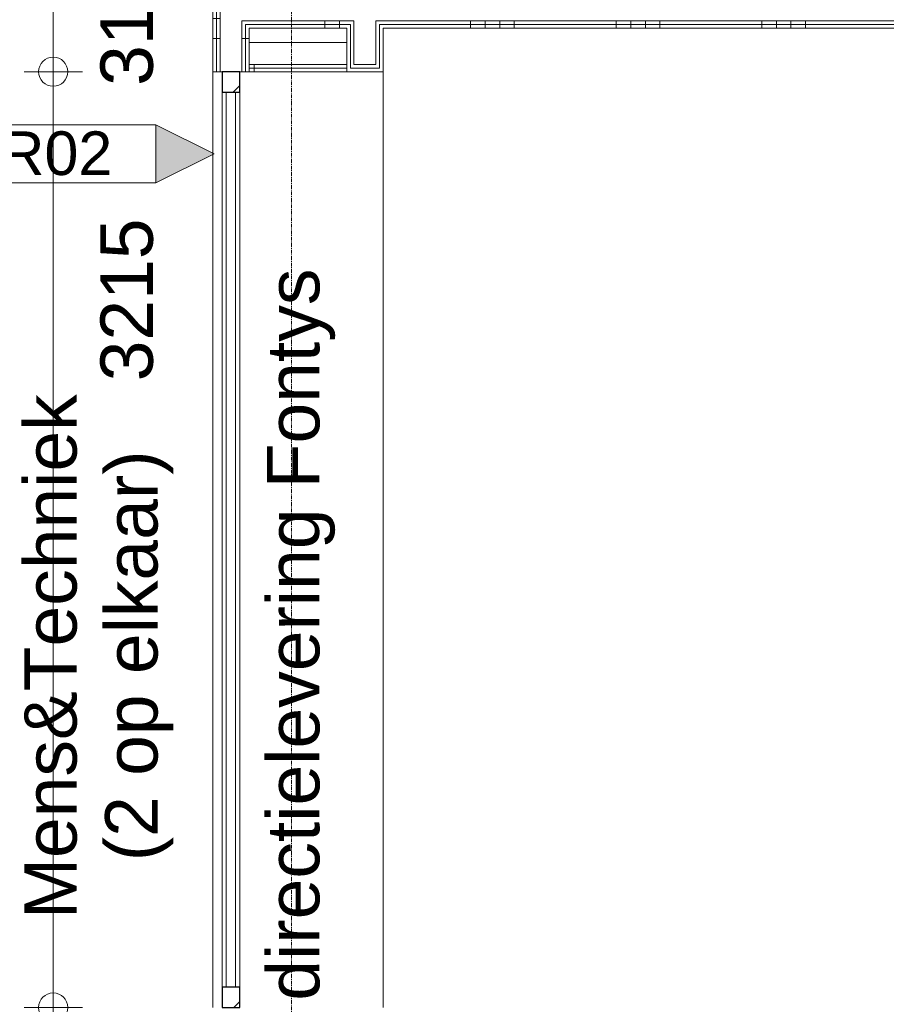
# Model space of a CAD drawing. Header units: millimetres. Extents: x 522 to 75900, y -25803 to 58941.
# Tile 110 of 134: x 43267 to 46243, y 22796 to 26179. Entities that reach past the tile are written whole.
import ezdxf

# ---------------------------------------------------------------- set-up
doc = ezdxf.new("R2010")
doc.units = ezdxf.units.MM
for name, pattern in [('Dot', [4.7625, 0, -4.7625]), ('Dot 2mm', [2, 0, -2]), ('Grid Line', [22.225, 12.7, -3.175, 3.175, -3.175])]:
    doc.linetypes.add(name, pattern=pattern)
for name, color, linetype, lineweight in [('00_Algemeen', 7, 'Dot', 9), ('00_Algemeen-100', 7, 'Continuous', 9), ('22_Metselwerk', 7, 'Continuous', 9), ('30_Kozijnen-ramen-deuren', 7, 'Continuous', 9), ('42_Dekvloeren en vloersystemen', 7, 'Continuous', 9)]:
    doc.layers.add(name, color=color, linetype=linetype, lineweight=lineweight)
doc.styles.add('Arial', font='arial.ttf', dxfattribs={"height": 180})
doc.styles.add('Arial_3', font='arial.ttf', dxfattribs={"height": 150})
doc.dimstyles.new('1_8mm_continuous_mm_zwart_1', dxfattribs={"dimscale": 304.8, "dimtxt": 183.646692, "dimasz": 0.328084, "dimexe": 0.328084, "dimexo": 0.0625, "dimgap": 0.164042, "dimtad": 1, "dimdec": 0, "dimzin": 0, "dimdsep": 46, "dimtxsty": 'Arial', "dimblk1": 'DOTBLANK', "dimblk2": 'DOTBLANK', "dimsah": 1, "dimcen": 0.09, "dimdle": 0.328084, "dimazin": 0, "dimtfac": 1, "dimtdec": 4, "dimtix": 1, "dimtmove": 2, "dimatfit": 3, "dimfxl": 0.328084, "dimfxlon": 1, "dimtvp": 1, "dimtolj": 1, "dimtzin": 0, "dimarcsym": 2})
pattern_1 = [(180, (44055, 27182.5), (-6e-14, -500), []), (180, (44055, 27232.5), (-6e-14, -500), []), (180, (44055, 27282.5), (-6e-14, -500), []), (180, (44055, 27332.5), (-6e-14, -500), [])]
pattern_2 = [(90, (46815, 26150), (-500, -1e-11), []), (90, (46865, 26150), (-500, -1e-11), []), (90, (46915, 26150), (-500, -1e-11), []), (90, (46965, 26150), (-500, -1e-11), [])]
pattern_3 = [(1e-13, (43930, 24263.75), (-1e-12, 500), []), (1e-13, (43930, 24213.75), (-1e-12, 500), []), (1e-13, (43930, 24163.75), (-1e-12, 500), []), (1e-13, (43930, 24113.75), (-1e-12, 500), [])]
pattern_4 = [(90, (44422.5, 26000), (-500, 3e-14), []), (90, (44472.5, 26000), (-500, 3e-14), []), (90, (44522.5, 26000), (-500, 3e-14), []), (90, (44572.5, 26000), (-500, 3e-14), [])]

# ---------------------------------------------------------------- blocks, each defined once
blk = doc.blocks.new('Rectangular Mullion - 22CWm_70x60 Jansen Eco 60_wit-7776802-100 - Plattegrond - Begane grond')
at = {"layer": '30_Kozijnen-ramen-deuren', "true_color": 0xc0c0c0}
h = blk.add_hatch(dxfattribs=at)
h.set_pattern_fill('FP_363', color=9, style=0, pattern_type=2)
h.set_pattern_definition([(315, (-26000, 43992.5), (1060.66, 1060.66), []), (315, (-26000, 43032.5), (1060.66, 1060.66), []), (315, (-26000, 43002.5), (1060.66, 1060.66), []), (315, (-26000, 42972.5), (1060.66, 1060.66), []), (315, (-26000, 42942.5), (1060.66, 1060.66), []), (315, (-26000, 42912.5), (1060.66, 1060.66), []), (315, (-26000, 42882.5), (1060.66, 1060.66), []), (315, (-26000, 42852.5), (1060.66, 1060.66), [])])
h.paths.add_polyline_path([(-70, 30), (-70, -30), (0, -30), (0, 30)], flags=0)
at = {"layer": '30_Kozijnen-ramen-deuren', "lineweight": 25}
for p, q in [((0, 30), (-70, 30)), ((-70, 30), (-70, -30)), ((0, -30), (0, 30)), ((-70, -30), (0, -30))]:
    blk.add_line(p, q, dxfattribs=at)
blk = doc.blocks.new('System Panel - 22_CW_Internal_VSG_Double Glass_32mm-7759004-100 - Plattegrond - Begane grond')
at = {"layer": '30_Kozijnen-ramen-deuren', "lineweight": 18}
for p, q in [((1537.5, 16), (-1537.5, 16)), ((-1537.5, 16), (-1537.5, -16)), ((1537.5, -16), (1537.5, 16)), ((-1537.5, -16), (1537.5, -16))]:
    blk.add_line(p, q, dxfattribs=at)
blk = doc.blocks.new('Rectangular Mullion - 22CWm_70x60 Jansen Eco 60_wit-7776803-100 - Plattegrond - Begane grond')
at = {"layer": '30_Kozijnen-ramen-deuren', "true_color": 0xc0c0c0}
h = blk.add_hatch(dxfattribs=at)
h.set_pattern_fill('FP_364', color=9, style=0, pattern_type=2)
h.set_pattern_definition([(225, (22785, 43992.5), (1060.66, -1060.66), []), (225, (22785, 43032.5), (1060.66, -1060.66), []), (225, (22785, 43002.5), (1060.66, -1060.66), []), (225, (22785, 42972.5), (1060.66, -1060.66), []), (225, (22785, 42942.5), (1060.66, -1060.66), []), (225, (22785, 42912.5), (1060.66, -1060.66), []), (225, (22785, 42882.5), (1060.66, -1060.66), []), (225, (22785, 42852.5), (1060.66, -1060.66), [])])
h.paths.add_polyline_path([(0, 30), (0, -30), (-70, -30), (-70, 30)], flags=0)
at = {"layer": '30_Kozijnen-ramen-deuren', "lineweight": 25}
for p, q in [((-70, 30), (0, 30)), ((-70, -30), (-70, 30)), ((0, 30), (0, -30)), ((0, -30), (-70, -30))]:
    blk.add_line(p, q, dxfattribs=at)
blk = doc.blocks.new('Rectangular Mullion - 22CWm_90x60 Jansen Eco 60_wit-7777928-100 - Plattegrond - Begane grond')
at = {"layer": '30_Kozijnen-ramen-deuren'}
for p, q in [((43962.5, 22855), (43962.5, 25930)), ((44022.5, 25930), (44022.5, 22855))]:
    blk.add_line(p, q, dxfattribs=at)
blk = doc.blocks.new('00_TAG-WA_wall tag_BAR - Type Mark_10x2_rotate-8638253-100 - Plattegrond - Begane grond')
at = {"layer": '00_Algemeen', "linetype": 'Continuous'}
blk.add_hatch(color=256, dxfattribs=at).paths.add_polyline_path([(0, 12), (1, 10), (-1, 10)], flags=0)
for p, q in [((0, 12), (-1, 10)), ((1, 10), (0, 12)), ((-1, 10), (1, 10)), ((-1, 10), (-1, 0)), ((1, 10), (-1, 10)), ((1, 0), (1, 10)), ((-1, 0), (1, 0))]:
    blk.add_line(p, q, dxfattribs=at)
blk = doc.blocks.new('DIMBLOCK409-100 - Plattegrond - Begane grond')
at = {"layer": '00_Algemeen-100', "transparency": 16777216}
for p, q in [((43482.3, 22785), (43282.3, 22785)), ((43382.3, 21644), (43382.3, 22785)), ((43382.3, 22785), (43482.3, 22785)), ((43482.3, 21744), (43282.3, 21744)), ((43382.3, 21744), (43482.3, 21744))]:
    blk.add_line(p, q, dxfattribs=at)
for centre in [(43382.3, 22785), (43382.3, 21744)]:
    blk.add_circle(centre, 50, dxfattribs=at)
at = {"layer": '00_Algemeen-100', "color": 0, "transparency": 16777216, "insert": (43544.4, 21987.6), "char_height": 180, "width": 664.518, "attachment_point": 1, "rotation": 90, "line_spacing_factor": 0.941778, "style": 'Arial'}
blk.add_mtext('1041', dxfattribs=at)
blk = doc.blocks.new('_DotBlank')
at = {"color": 0, "linetype": 'ByBlock', "lineweight": -2}
blk.add_line((-0.5, 0), (-1, 0), dxfattribs=at)
blk.add_circle((0, 0), 0.5, dxfattribs=at)
blk = doc.blocks.new('DIMBLOCK410-100 - Plattegrond - Begane grond')
at = {"layer": '00_Algemeen-100', "transparency": 16777216}
for p, q in [((43482.3, 26000), (43282.3, 26000)), ((43382.3, 22785), (43382.3, 26000)), ((43382.3, 26000), (43482.3, 26000)), ((43482.3, 22785), (43282.3, 22785)), ((43382.3, 22785), (43482.3, 22785))]:
    blk.add_line(p, q, dxfattribs=at)
for centre in [(43382.3, 26000), (43382.3, 22785)]:
    blk.add_circle(centre, 50, dxfattribs=at)
at = {"layer": '00_Algemeen-100', "color": 0, "transparency": 16777216, "insert": (43544.4, 24936.3), "char_height": 180, "width": 664.518, "attachment_point": 1, "rotation": 90, "line_spacing_factor": 0.941778, "style": 'Arial'}
blk.add_mtext('3215', dxfattribs=at)
blk = doc.blocks.new('DIMBLOCK411-100 - Plattegrond - Begane grond')
at = {"layer": '00_Algemeen-100', "transparency": 16777216}
for p, q in [((43282.3, 26318), (43482.3, 26318)), ((43382.3, 26318), (43282.3, 26318)), ((43382.3, 26000), (43382.3, 26318)), ((43482.3, 26000), (43282.3, 26000)), ((43382.3, 26000), (43482.3, 26000))]:
    blk.add_line(p, q, dxfattribs=at)
for centre in [(43382.3, 26318), (43382.3, 26000)]:
    blk.add_circle(centre, 50, dxfattribs=at)
at = {"layer": '00_Algemeen-100', "color": 0, "transparency": 16777216, "insert": (43544.4, 25951.3), "char_height": 180, "width": 498.389, "attachment_point": 1, "rotation": 90, "line_spacing_factor": 0.941778, "style": 'Arial'}
blk.add_mtext('318', dxfattribs=at)

msp = doc.modelspace()

# ---------------------------------------------------------------- hatches: boundary and pattern name
at = {"layer": '22_Metselwerk', "true_color": 0x808080}
h = msp.add_hatch(dxfattribs=at)
h.set_pattern_fill('FP_14', color=8, angle=270, style=0, pattern_type=2)
h.set_pattern_definition(pattern_1)
h.paths.add_polyline_path([(43942.5, 26150), (43942.5, 26318), (43930, 26318), (43930, 26150)], flags=0)
h.paths.add_polyline_path([(43942.5, 27772), (43942.5, 27815), (43930, 27815), (43930, 27772)], flags=0)
h = msp.add_hatch(dxfattribs=at)
h.set_pattern_fill('FP_14', color=8, angle=270, style=0, pattern_type=2)
h.set_pattern_definition(pattern_1)
h.paths.add_polyline_path([(43955, 26162.5), (43955, 26318), (43942.5, 26318), (43942.5, 26162.5)], flags=0)
h.paths.add_polyline_path([(43955, 27772), (43955, 27815), (43942.5, 27815), (43942.5, 27772)], flags=0)
h = msp.add_hatch(dxfattribs=at)
h.set_pattern_fill('FP_120', color=8, angle=-90, style=0, pattern_type=2)
h.set_pattern_definition(pattern_3)
h.paths.add_polyline_path([(43942.5, 22777.5), (43955, 22777.5), (43955, 22785), (43942.5, 22785)], flags=0)
h.paths.add_polyline_path([(43955, 26000), (43955, 26162.5), (43942.5, 26162.5), (43942.5, 26000)], flags=0)
h = msp.add_hatch(dxfattribs=at)
h.set_pattern_fill('FP_108', color=8, angle=-90, style=0, pattern_type=2)
h.set_pattern_definition(pattern_2)
h.paths.add_polyline_path([(49175, 26162.5), (49175, 26175), (44490, 26175), (44490, 26162.5), (48703.7, 26162.5)], flags=0)
h.paths.add_polyline_path([(44415, 26162.5), (44415, 26175), (44030, 26175), (44030, 26162.5), (44402.5, 26162.5)], flags=0)
h = msp.add_hatch(dxfattribs=at)
h.set_pattern_fill('FP_120', color=8, angle=-90, style=0, pattern_type=2)
h.set_pattern_definition(pattern_3)
h.paths.add_polyline_path([(44042.5, 26000), (44042.5, 26162.5), (44030, 26162.5), (44030, 26000)], flags=0)
h = msp.add_hatch(dxfattribs=at)
h.set_pattern_fill('FP_108', color=8, angle=-90, style=0, pattern_type=2)
h.set_pattern_definition(pattern_2)
h.paths.add_polyline_path([(49175, 26150), (49175, 26162.5), (44502.5, 26162.5), (44502.5, 26150), (48703.7, 26150)], flags=0)
h.paths.add_polyline_path([(44390, 26150), (44402.5, 26150), (44402.5, 26162.5), (44042.5, 26162.5), (44042.5, 26150), (44235.8, 26150)], flags=0)
h = msp.add_hatch(dxfattribs=at)
h.set_pattern_fill('FP_120', color=8, angle=-90, style=0, pattern_type=2)
h.set_pattern_definition(pattern_3)
h.paths.add_polyline_path([(43930, 22777.5), (43942.5, 22777.5), (43942.5, 22785), (43930, 22785)], flags=0)
h.paths.add_polyline_path([(43942.5, 26000), (43942.5, 26150), (43930, 26150), (43930, 26000)], flags=0)
h = msp.add_hatch(dxfattribs=at)
h.set_pattern_fill('FP_120', color=8, angle=-90, style=0, pattern_type=2)
h.set_pattern_definition(pattern_3)
h.paths.add_polyline_path([(44042.5, 26000), (44055, 26000), (44055, 26150), (44042.5, 26150), (44042.5, 26063.5)], flags=0)
h = msp.add_hatch(dxfattribs=at)
h.set_pattern_fill('FP_386', color=8, angle=-90, style=0, pattern_type=2)
h.set_pattern_definition(pattern_4)
h.paths.add_polyline_path([(44055, 26012.5), (44390, 26012.5), (44390, 26025), (44055, 26025)], flags=0)
h = msp.add_hatch(dxfattribs=at)
h.set_pattern_fill('FP_386', color=8, angle=-90, style=0, pattern_type=2)
h.set_pattern_definition(pattern_4)
h.paths.add_polyline_path([(44235.8, 26000), (44390, 26000), (44390, 26012.5), (44055, 26012.5), (44055, 26000)], flags=0)

# ---------------------------------------------------------------- linework, layer by layer
at = {"layer": '00_Algemeen', "color": 16, "linetype": 'Grid Line', "true_color": 0x800000}
msp.add_line((44200, 4084), (44200, 58341), dxfattribs=at)
at = {"layer": '00_Algemeen', "linetype": 'Dot 2mm'}
msp.add_line((43930, 26000), (43930, 22825), dxfattribs=at)
at = {"layer": '22_Metselwerk'}
for p, q in [((43930, 26318), (43930, 26000)), ((43942.5, 26000), (43942.5, 26318)), ((43955, 26000), (43955, 26318)), ((44030, 26175), (44415, 26175)), ((44030, 26000), (44030, 26175)), ((44042.5, 26162.5), (44402.5, 26162.5)), ((44042.5, 26000), (44042.5, 26162.5)), ((44402.5, 26162.5), (44402.5, 26012.5)), ((44415, 26175), (44415, 26025)), ((44490, 26175), (49175, 26175)), ((44490, 26175), (44490, 26025)), ((44502.5, 26162.5), (49175, 26162.5)), ((44502.5, 26162.5), (44502.5, 26012.5)), ((44055, 26150), (44390, 26150)), ((44055, 26150), (44055, 26000)), ((44390, 26150), (44390, 26000)), ((44515, 26150), (53075, 26150)), ((44515, 26000), (44515, 26150)), ((44390, 26100), (44055, 26100)), ((44055, 26025), (44390, 26025)), ((44490, 26025), (44415, 26025)), ((43930, 26000), (44055, 26000)), ((44055, 26012.5), (44390, 26012.5)), ((44055, 26000), (44515, 26000)), ((44502.5, 26012.5), (44402.5, 26012.5))]:
    msp.add_line(p, q, dxfattribs=at)
at = {"layer": '42_Dekvloeren en vloersystemen', "color": 7, "true_color": 0xffffff}
for p, q in [((43930, 22785), (43930, 26000)), ((44515, 22785), (44515, 26000)), ((44022.5, 25930), (44022.5, 22855))]:
    msp.add_line(p, q, dxfattribs=at)

# ---------------------------------------------------------------- block references
at = {"layer": '00_Algemeen', "linetype": 'Continuous', "xscale": 99.99999999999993, "yscale": 99.99999999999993, "zscale": 99.99999999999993, "rotation": 270.0000000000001}
msp.add_blockref('00_TAG-WA_wall tag_BAR - Type Mark_10x2_rotate-8638253-100 - Plattegrond - Begane grond', (42734.4, 25717.9), dxfattribs=at)
at = {"layer": '30_Kozijnen-ramen-deuren'}
for name, p, rotation in [('Rectangular Mullion - 22CWm_70x60 Jansen Eco 60_wit-7776802-100 - Plattegrond - Begane grond', (43992.5, 26000), 90), ('System Panel - 22_CW_Internal_VSG_Double Glass_32mm-7759004-100 - Plattegrond - Begane grond', (43992.5, 24392.5), 270)]:
    msp.add_blockref(name, p, dxfattribs=dict(at, rotation=rotation))
msp.add_blockref('Rectangular Mullion - 22CWm_90x60 Jansen Eco 60_wit-7777928-100 - Plattegrond - Begane grond', (0, 0), dxfattribs=at)
at = {"layer": '30_Kozijnen-ramen-deuren', "extrusion": (0, 0, -1), "rotation": 270}
msp.add_blockref('Rectangular Mullion - 22CWm_70x60 Jansen Eco 60_wit-7776803-100 - Plattegrond - Begane grond', (-43992.5, 22785), dxfattribs=at)

# ---------------------------------------------------------------- texts
at = {"layer": '00_Algemeen', "linetype": 'Continuous', "insert": (42828.4, 25795), "char_height": 150, "width": 929.957, "attachment_point": 1, "style": 'Arial_3'}
msp.add_mtext('Q-PR02', dxfattribs=at)
at = {"layer": '00_Algemeen', "linetype": 'Continuous', "char_height": 180, "attachment_point": 1, "rotation": 90, "style": 'Arial'}
for s, insert, width in [(' directielevering Fontys', (44116.2, 22738.3), 2974.261), ('Mens&Techniek', (43282.8, 23088.9), 2124.472), ('(2 op elkaar)', (43560.6, 23287.3), 1643.459)]:
    msp.add_mtext(s, dxfattribs=dict(at, insert=insert, width=width))

# ---------------------------------------------------------------- dimensions: what is measured, and where the dimension line sits
at = {"layer": '00_Algemeen', "linetype": 'Continuous'}
for base, p1, p2, override, picture, middle in [((43382.3, 26318), (43482.3, 26000), (43282.3, 26318), {"dimpost": '<>', "dimfxl": 375.664744}, 'DIMBLOCK411-100 - Plattegrond - Begane grond', (43664.4, 26200.5)), ((43382.3, 26000), (43482.3, 22785), (43482.3, 26000), {"dimpost": '<>', "dimfxl": 3215}, 'DIMBLOCK410-100 - Plattegrond - Begane grond', (43664.4, 25268.6)), ((43382.3, 22785), (43482.3, 21744), (43482.3, 22785), {"dimpost": '<>', "dimfxl": 1040.99994}, 'DIMBLOCK409-100 - Plattegrond - Begane grond', (43664.4, 22319.9))]:
    dim = msp.add_linear_dim(base=base, p1=p1, p2=p2, angle=90, dimstyle='1_8mm_continuous_mm_zwart_1', override=override, dxfattribs=at)
    dim.commit()
    dim.dimension.update_dxf_attribs({"geometry": picture, "text_midpoint": middle, "dimtype": 160, "text_rotation": 90})

doc.saveas('drawing.dxf')
